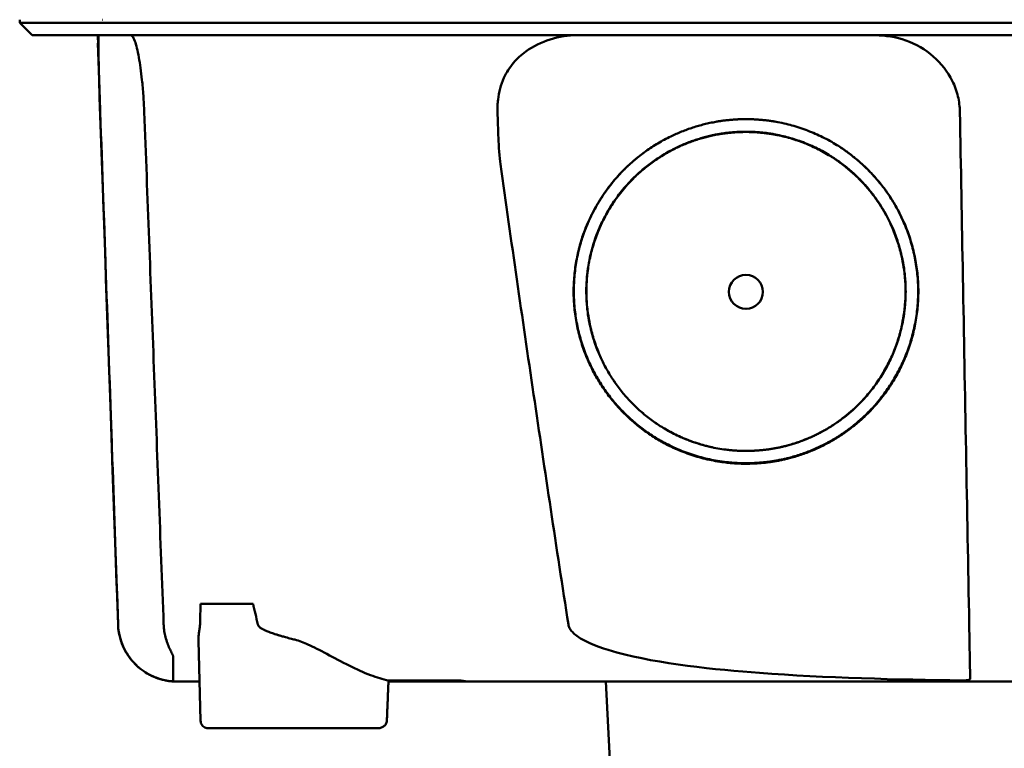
# Model space of a CAD drawing. Header units: millimetres. Extents: x 348 to 848, y 149 to 730.
# Tile 3 of 11: x 520 to 584, y 640 to 687. Entities that reach past the tile are written whole.
import ezdxf

# ---------------------------------------------------------------- set-up
doc = ezdxf.new("R2010")
doc.units = ezdxf.units.MM
doc.layers.add('Visible (ISO)', color=7, linetype='Continuous', lineweight=50)

msp = doc.modelspace()

# ---------------------------------------------------------------- linework, layer by layer
at = {"layer": 'Visible (ISO)'}
for p, q in [((520.091, 687.1), (520.091, 687.301)), ((525.465, 687.301), (525.441, 687.301)), ((520.896, 686.295), (520.091, 687.1)), ((525.129, 685.792), (525.153, 685.792)), ((531.769, 649.576), (535.157, 649.576)), ((536.118, 647.776), (536.118, 647.777)), ((536.132, 647.771), (536.132, 647.77)), ((531.768, 642.018), (531.638, 647.207)), ((548.435, 644.546), (543.897, 644.546)), ((548.435, 644.546), (548.434, 644.624)), ((558.556, 632.47), (557.923, 644.546)), ((543.178, 641.528), (532.239, 641.528))]:
    msp.add_line(p, q, dxfattribs=at)
for centre, major_axis, ratio, start_param, end_param in [((468.295, 686.547), (-100.955, 2891.748), 0.019629, 4.711443, 4.711617), ((548.535, 644.546), (0.392, 0), 0.000189, 0.428233, 0.567381)]:
    msp.add_ellipse(centre, major_axis=major_axis, ratio=ratio, start_param=start_param, end_param=end_param, dxfattribs=at)
msp.add_ellipse((566.977, 669.72), major_axis=(0, 1.097), ratio=0.999962, dxfattribs=at)
for points, degree, knots in [([(536.519, 687.1), (536.234, 687.1), (535.952, 687.1), (535.153, 687.1), (534.818, 687.1), (534.272, 687.1), (534.058, 687.1), (533.586, 687.1), (533.329, 687.1), (532.733, 687.1), (532.397, 687.1), (531.936, 687.1), (531.804, 687.1), (531.185, 687.1), (530.717, 687.1), (530.121, 687.1), (529.972, 687.1), (529.594, 687.1), (529.369, 687.1), (528.986, 687.1), (528.824, 687.1), (528.206, 687.1), (527.784, 687.1), (527.303, 687.1), (527.204, 687.1), (526.978, 687.1), (526.854, 687.1), (526.559, 687.1), (526.396, 687.1), (526.122, 687.1), (526.006, 687.1), (525.833, 687.1), (525.769, 687.1), (525.423, 687.1), (525.089, 687.1), (524.489, 687.1), (524.117, 687.1), (523.304, 687.1), (522.884, 687.1), (522.292, 687.1), (522.091, 687.1), (521.691, 687.1), (521.496, 687.1), (521.12, 687.1), (520.944, 687.1), (520.619, 687.1), (520.479, 687.1), (520.245, 687.1), (520.162, 687.1), (520.101, 687.1), (520.091, 687.1), (520.091, 687.1)], 3, [0.000001, 0.000001, 0.000001, 0.000001, 0.08808, 0.08808, 0.153158, 0.153158, 0.19567, 0.19567, 0.24803, 0.24803, 0.3189, 0.3189, 0.34781, 0.34781, 0.455565, 0.455565, 0.492277, 0.492277, 0.550462, 0.550462, 0.594927, 0.594927, 0.725708, 0.725708, 0.761138, 0.761138, 0.809194, 0.809194, 0.881386, 0.881386, 0.94288, 0.94288, 0.982933, 0.982933, 1.178377, 1.178377, 1.561095, 1.561095, 2.071598, 2.071598, 2.3634, 2.3634, 2.696721, 2.696721, 3.077716, 3.077716, 3.511094, 3.511094, 4.007579, 4.007579, 4.251218, 4.251218, 4.251218, 4.251218]), ([(676.235, 687.1), (676.235, 687.1), (676.206, 687.1), (676.057, 687.1), (675.891, 687.1), (675.376, 687.1), (675.007, 687.1), (674.295, 687.1), (674.022, 687.1), (673.4, 687.1), (673.045, 687.1), (672.25, 687.1), (671.805, 687.1), (671.185, 687.1), (670.923, 687.1), (670.717, 687.1), (670.644, 687.1), (670.436, 687.1), (670.291, 687.1), (670.041, 687.1), (669.952, 687.1), (669.707, 687.1), (669.545, 687.1), (669.187, 687.1), (668.991, 687.1), (668.61, 687.1), (668.43, 687.1), (667.97, 687.1), (667.681, 687.1), (667.16, 687.1), (666.936, 687.1), (666.476, 687.1), (666.241, 687.1), (665.85, 687.1), (665.698, 687.1), (665.353, 687.1), (665.158, 687.1), (664.7, 687.1), (664.435, 687.1), (663.994, 687.1), (663.821, 687.1), (663.252, 687.1), (662.849, 687.1), (661.107, 687.1), (660.38, 687.1), (656.018, 687.1), (653.515, 687.1), (648.651, 687.1), (646.29, 687.1), (639.49, 687.1), (635.037, 687.1), (628.611, 687.1), (626.651, 687.1), (622.852, 687.1), (621.014, 687.1), (617.448, 687.1), (615.72, 687.1), (607.508, 687.1), (601.012, 687.1), (592.077, 687.1), (589.637, 687.1), (582.929, 687.1), (578.664, 687.1), (572.813, 687.1), (571.22, 687.1), (566.843, 687.1), (564.063, 687.1), (557.127, 687.1), (552.98, 687.1), (544.719, 687.1), (540.607, 687.1), (536.519, 687.1)], 3, [4.259276, 4.259276, 4.259276, 4.259276, 4.670353, 4.670353, 5.333093, 5.333093, 6.087544, 6.087544, 6.48643, 6.48643, 6.916955, 6.916955, 7.375465, 7.375465, 7.508459, 7.508459, 7.569769, 7.569769, 7.664913, 7.664913, 7.713725, 7.713725, 7.791614, 7.791614, 7.873119, 7.873119, 7.940289, 7.940289, 8.037054, 8.037054, 8.105988, 8.105988, 8.173685, 8.173685, 8.21539, 8.21539, 8.267249, 8.267249, 8.334795, 8.334795, 8.377608, 8.377608, 8.47358, 8.47358, 8.783476, 8.783476, 9.196774, 9.196774, 9.584439, 9.584439, 10.310287, 10.310287, 10.628298, 10.628298, 10.925673, 10.925673, 11.204895, 11.204895, 12.251527, 12.251527, 12.644845, 12.644845, 13.333545, 13.333545, 13.591652, 13.591652, 14.043256, 14.043256, 14.721038, 14.721038, 15.399535, 15.399535, 15.399535, 15.399535]), ([(536.712, 686.295), (536.695, 686.295), (536.677, 686.295), (536.66, 686.295), (536.648, 686.295), (536.635, 686.295), (536.623, 686.295), (536.59, 686.295), (536.557, 686.295), (536.523, 686.295), (536.49, 686.295), (536.457, 686.295), (536.423, 686.295), (536.355, 686.295), (536.286, 686.295), (536.218, 686.295), (536.15, 686.295), (536.082, 686.295), (536.014, 686.295), (535.842, 686.295), (535.669, 686.295), (535.499, 686.295), (535.329, 686.295), (535.158, 686.295), (534.991, 686.295), (534.656, 686.295), (534.321, 686.295), (533.997, 686.295), (533.349, 686.295), (532.716, 686.295), (532.123, 686.295), (531.529, 686.295), (530.96, 686.295), (530.435, 686.295), (529.91, 686.295), (529.417, 686.295), (528.973, 686.295), (528.529, 686.295), (528.124, 686.295), (527.772, 686.295), (527.42, 686.295), (527.113, 686.295), (526.861, 686.295), (526.735, 686.295), (526.621, 686.295), (526.521, 686.295), (526.471, 686.295), (526.424, 686.295), (526.381, 686.295), (526.359, 686.295), (526.338, 686.295), (526.318, 686.295), (526.308, 686.295), (526.298, 686.295), (526.289, 686.295), (526.284, 686.295), (526.279, 686.295), (526.275, 686.295), (526.27, 686.295), (526.265, 686.295), (526.261, 686.295), (526.258, 686.295), (526.256, 686.295), (526.253, 686.295), (526.249, 686.295), (526.245, 686.295), (526.24, 686.295), (526.236, 686.295), (526.232, 686.295), (526.227, 686.295), (526.219, 686.295), (526.21, 686.295), (526.202, 686.295), (526.184, 686.295), (526.167, 686.295), (526.15, 686.295), (526.116, 686.295), (526.082, 686.295), (526.048, 686.295), (525.98, 686.295), (525.912, 686.295), (525.846, 686.295), (525.713, 686.295), (525.582, 686.295), (525.454, 686.295), (525.199, 686.295), (524.954, 686.295), (524.72, 686.295), (524.257, 686.295), (523.836, 686.295), (523.457, 686.295), (523.078, 686.295), (522.74, 686.295), (522.445, 686.295), (521.855, 686.295), (521.433, 686.295), (521.18, 686.295), (520.99, 686.295), (520.896, 686.295), (520.896, 686.295)], 3, [0, 0, 0, 0, 0.00005479, 0.00005479, 0.00005479, 0.00009238, 0.00009238, 0.00009238, 0.0001964, 0.0001964, 0.0001964, 0.00030042, 0.00030042, 0.00030042, 0.00051448, 0.00051448, 0.00051448, 0.00072853, 0.00072853, 0.00072853, 0.00127035, 0.00127035, 0.00127035, 0.00181217, 0.00181217, 0.00181217, 0.00289581, 0.00289581, 0.00289581, 0.00506308, 0.00506308, 0.00506308, 0.00723036, 0.00723036, 0.00723036, 0.00939764, 0.00939764, 0.00939764, 0.01156492, 0.01156492, 0.01156492, 0.0137322, 0.0137322, 0.0137322, 0.01481584, 0.01481584, 0.01481584, 0.01535766, 0.01535766, 0.01535766, 0.01562857, 0.01562857, 0.01562857, 0.01576402, 0.01576402, 0.01576402, 0.01583175, 0.01583175, 0.01583175, 0.01589948, 0.01589948, 0.01589948, 0.01593706, 0.01593706, 0.01593706, 0.0160022, 0.0160022, 0.0160022, 0.01606733, 0.01606733, 0.01606733, 0.0161976, 0.0161976, 0.0161976, 0.01645814, 0.01645814, 0.01645814, 0.01697921, 0.01697921, 0.01697921, 0.01802136, 0.01802136, 0.01802136, 0.02010566, 0.02010566, 0.02010566, 0.02427426, 0.02427426, 0.02427426, 0.03250315, 0.03250315, 0.03250315, 0.04073203, 0.04073203, 0.04073203, 0.0571898, 0.0571898, 0.0571898, 0.06950332, 0.06950332, 0.06950332, 0.06950332]), ([(525.29, 681.349), (525.278, 681.7), (525.266, 682.049), (525.243, 682.745), (525.232, 683.091), (525.205, 683.953), (525.191, 684.437), (525.172, 685.304), (525.167, 685.665), (525.171, 686.055), (525.175, 686.158), (525.183, 686.247), (525.186, 686.266), (525.192, 686.29), (525.195, 686.295), (525.199, 686.295)], 3, [-0.7832646, -0.7832646, -0.7832646, -0.7832646, -0.67808, -0.67808, -0.5686815, -0.5686815, -0.3918502, -0.3918502, -0.1975597, -0.1975597, -0.0863588, -0.0863588, -0.041796, -0.041796, -0.000001, -0.000001, -0.000001, -0.000001]), ([(527.256, 686.295), (527.293, 686.295), (527.332, 686.271), (527.421, 686.159), (527.473, 686.057), (527.615, 685.671), (527.704, 685.312), (527.862, 684.445), (527.93, 683.958), (528.021, 683.092), (528.051, 682.747), (528.1, 682.049), (528.119, 681.7), (528.132, 681.349)], 3, [-0.7882083, -0.7882083, -0.7882083, -0.7882083, -0.7012895, -0.7012895, -0.5899546, -0.5899546, -0.394282, -0.394282, -0.2150839, -0.2150839, -0.105375, -0.105375, -0.000001, -0.000001, -0.000001, -0.000001]), ([(675.43, 686.295), (675.43, 686.295), (675.419, 686.295), (675.398, 686.295), (675.313, 686.295), (675.058, 686.295), (674.635, 686.295), (674.212, 686.295), (673.619, 686.295), (672.86, 686.295), (672.48, 686.295), (672.058, 686.295), (671.595, 686.295), (671.363, 686.295), (671.121, 686.295), (670.869, 686.295), (670.742, 686.295), (670.613, 686.295), (670.482, 686.295), (670.416, 686.295), (670.35, 686.295), (670.283, 686.295), (670.249, 686.295), (670.216, 686.295), (670.182, 686.295), (670.165, 686.295), (670.148, 686.295), (670.131, 686.295), (670.123, 686.295), (670.114, 686.295), (670.106, 686.295), (670.101, 686.295), (670.097, 686.295), (670.093, 686.295), (670.088, 686.295), (670.084, 686.295), (670.08, 686.295), (670.077, 686.295), (670.075, 686.295), (670.072, 686.295), (670.067, 686.295), (670.061, 686.295), (670.055, 686.295), (670.05, 686.295), (670.044, 686.295), (670.038, 686.295), (670.026, 686.295), (670.014, 686.295), (670.001, 686.295), (669.976, 686.295), (669.95, 686.295), (669.923, 686.295), (669.878, 686.295), (669.83, 686.295), (669.779, 686.295), (669.728, 686.295), (669.673, 686.295), (669.616, 686.295), (669.5, 686.295), (669.371, 686.295), (669.23, 686.295), (668.948, 686.295), (668.611, 686.295), (668.231, 686.295), (667.852, 686.295), (667.42, 686.295), (666.951, 686.295), (666.482, 686.295), (665.966, 686.295), (665.419, 686.295), (664.873, 686.295), (664.284, 686.295), (663.672, 686.295), (663.061, 686.295), (662.413, 686.295), (661.752, 686.295), (661.421, 686.295), (661.081, 686.295), (660.74, 686.295), (660.57, 686.295), (660.396, 686.295), (660.224, 686.295), (660.052, 686.295), (659.876, 686.295), (659.702, 686.295), (659.608, 686.295), (659.513, 686.295), (659.418, 686.295), (659.212, 686.295), (659.005, 686.295), (658.799, 686.295), (658.45, 686.295), (658.102, 686.295), (657.753, 686.295), (657.404, 686.295), (657.055, 686.295), (656.706, 686.295), (656.117, 686.295), (655.527, 686.295), (654.936, 686.295), (654.346, 686.295), (653.755, 686.295), (653.164, 686.295), (651.982, 686.295), (650.797, 686.295), (649.611, 686.295), (646.943, 686.295), (644.261, 686.295), (641.577, 686.295), (638.892, 686.295), (636.195, 686.295), (633.498, 686.295), (628.103, 686.295), (622.672, 686.295), (617.24, 686.295), (614.524, 686.295), (611.8, 686.295), (609.079, 686.295), (606.357, 686.295), (603.629, 686.295), (600.905, 686.295), (599.292, 686.295), (597.677, 686.295), (596.063, 686.295), (592.432, 686.295), (588.798, 686.295), (585.171, 686.295), (579.731, 686.295), (574.289, 686.295), (568.877, 686.295), (563.466, 686.295), (558.063, 686.295), (552.702, 686.295), (547.342, 686.295), (542.001, 686.295), (536.712, 686.295)], 3, [0.3330934, 0.3330934, 0.3330934, 0.3330934, 0.3372182, 0.3372182, 0.3372182, 0.3535986, 0.3535986, 0.3535986, 0.369979, 0.369979, 0.369979, 0.3781692, 0.3781692, 0.3781692, 0.3822643, 0.3822643, 0.3822643, 0.3843118, 0.3843118, 0.3843118, 0.3853356, 0.3853356, 0.3853356, 0.3858475, 0.3858475, 0.3858475, 0.3861034, 0.3861034, 0.3861034, 0.3862314, 0.3862314, 0.3862314, 0.3862954, 0.3862954, 0.3862954, 0.3863594, 0.3863594, 0.3863594, 0.3863968, 0.3863968, 0.3863968, 0.3864806, 0.3864806, 0.3864806, 0.3865644, 0.3865644, 0.3865644, 0.386732, 0.386732, 0.386732, 0.3870672, 0.3870672, 0.3870672, 0.3876065, 0.3876065, 0.3876065, 0.3881457, 0.3881457, 0.3881457, 0.3892243, 0.3892243, 0.3892243, 0.3913814, 0.3913814, 0.3913814, 0.3935385, 0.3935385, 0.3935385, 0.3956955, 0.3956955, 0.3956955, 0.3978526, 0.3978526, 0.3978526, 0.4000097, 0.4000097, 0.4000097, 0.4010883, 0.4010883, 0.4010883, 0.4016275, 0.4016275, 0.4016275, 0.4021668, 0.4021668, 0.4021668, 0.4024603, 0.4024603, 0.4024603, 0.4030994, 0.4030994, 0.4030994, 0.404178, 0.404178, 0.404178, 0.4052565, 0.4052565, 0.4052565, 0.4070765, 0.4070765, 0.4070765, 0.4088966, 0.4088966, 0.4088966, 0.4125367, 0.4125367, 0.4125367, 0.4207269, 0.4207269, 0.4207269, 0.4289171, 0.4289171, 0.4289171, 0.4452975, 0.4452975, 0.4452975, 0.4534877, 0.4534877, 0.4534877, 0.4616779, 0.4616779, 0.4616779, 0.4665313, 0.4665313, 0.4665313, 0.4774516, 0.4774516, 0.4774516, 0.493832, 0.493832, 0.493832, 0.5102124, 0.5102124, 0.5102124, 0.5265928, 0.5265928, 0.5265928, 0.5265928]), ([(552.756, 685.243), (553.239, 685.587), (553.775, 685.851), (554.908, 686.205), (555.502, 686.295), (556.098, 686.295)], 3, [0.0000072, 0.0000072, 0.0000072, 0.0000072, 0.18051, 0.18051, 0.3616085, 0.3616085, 0.3616085, 0.3616085]), ([(575.328, 686.295), (575.999, 686.295), (576.669, 686.181), (577.95, 685.724), (578.552, 685.377), (579.579, 684.486), (579.997, 683.954), (580.454, 683.031), (580.577, 682.693), (580.738, 682.018), (580.78, 681.684), (580.786, 681.349)], 3, [0, 0, 0, 0, 0.2022526, 0.2022526, 0.4090444, 0.4090444, 0.6109213, 0.6109213, 0.7189205, 0.7189205, 0.8198074, 0.8198074, 0.8198074, 0.8198074]), ([(550.937, 681.349), (550.934, 681.465), (550.931, 681.567), (550.946, 681.889), (550.956, 682.015), (551.028, 682.625), (551.154, 683.094), (551.516, 683.889), (551.721, 684.216), (552.199, 684.789), (552.464, 685.034), (552.756, 685.243)], 3, [-0.4690854, -0.4690854, -0.4690854, -0.4690854, -0.4101704, -0.4101704, -0.3722842, -0.3722842, -0.2256902, -0.2256902, -0.1092636, -0.1092636, 0, 0, 0, 0]), ([(526.443, 648.236), (526.319, 651.799), (526.195, 655.362), (526.071, 658.925), (525.94, 662.662), (525.81, 666.4), (525.68, 670.137), (525.55, 673.875), (525.42, 677.612), (525.29, 681.349)], 3, [0, 0, 0, 0, 0.01069684, 0.01069684, 0.01069684, 0.02191762, 0.02191762, 0.02191762, 0.0331384, 0.0331384, 0.0331384, 0.0331384]), ([(528.132, 681.349), (528.341, 675.83), (528.549, 670.312), (528.967, 659.273), (529.176, 653.755), (529.384, 648.236)], 3, [0.000001, 0.000001, 0.000001, 0.000001, 1.65717, 1.65717, 3.314339, 3.314339, 3.314339, 3.314339]), ([(551.124, 677.97), (551.063, 678.401), (551.022, 679.135), (550.972, 680.207), (550.952, 680.799), (550.937, 681.349)], 3, [-0.3221562, -0.3221562, -0.3221562, -0.3221562, -0.1651172, -0.1651172, 0, 0, 0, 0]), ([(567.735, 658.646), (565.652, 658.504), (561.482, 659.805), (558.645, 662.228), (556.552, 665.257), (555.664, 669.472), (556.342, 673.702), (558.888, 677.821), (562.081, 679.804), (564.994, 680.873), (566.977, 680.876)], 2, [0.03406172, 0.03406172, 0.03406172, 0.03816011, 0.04263645, 0.04549412, 0.04989658, 0.05394918, 0.05830737, 0.06343865, 0.06566476, 0.06956197, 0.06956197, 0.06956197]), ([(566.977, 680.876), (568.954, 680.874), (572.967, 679.4), (575.477, 677.024), (577.402, 674.236), (578.29, 670.02), (577.614, 665.792), (575.379, 662.173), (572.865, 660.233), (569.897, 658.793), (567.735, 658.646)], 2, [0, 0, 0, 0.00390298, 0.00841504, 0.01070379, 0.01511276, 0.01917136, 0.02353598, 0.02753731, 0.02979897, 0.03406172, 0.03406172, 0.03406172]), ([(580.786, 681.349), (580.851, 677.786), (580.916, 674.223), (580.98, 670.66), (581.048, 666.923), (581.116, 663.185), (581.184, 659.448), (581.252, 655.711), (581.32, 651.973), (581.388, 648.236)], 3, [0, 0, 0, 0, 0.01069712, 0.01069712, 0.01069712, 0.02191761, 0.02191761, 0.02191761, 0.03313809, 0.03313809, 0.03313809, 0.03313809]), ([(564.823, 659.674), (564.361, 659.774), (561.887, 660.545), (559.258, 662.79), (557.32, 665.596), (556.497, 669.501), (557.125, 673.42), (559.483, 677.235), (562.442, 679.072), (565.14, 680.062), (566.977, 680.065)], 2, [0.5336456, 0.5336456, 0.5336456, 0.5482507, 0.6126476, 0.6537582, 0.7170923, 0.7753934, 0.8380905, 0.9119095, 0.9439344, 1, 1, 1]), ([(567.678, 659.471), (565.751, 659.34), (561.891, 660.544), (559.264, 662.787), (557.328, 665.591), (556.506, 669.493), (557.133, 673.408), (559.489, 677.22), (562.446, 679.056), (565.141, 680.045), (566.977, 680.048)], 2, [0.03157763, 0.03157763, 0.03157763, 0.0353791, 0.03953115, 0.04218178, 0.0462653, 0.05002431, 0.05406676, 0.0588263, 0.06089113, 0.06450601, 0.06450601, 0.06450601]), ([(566.977, 680.065), (568.808, 680.063), (572.526, 678.698), (574.851, 676.497), (576.634, 673.914), (577.458, 670.009), (576.831, 666.091), (574.761, 662.74), (572.432, 660.942), (570.357, 659.935), (569.153, 659.678)], 2, [0, 0, 0, 0.0560656, 0.1208807, 0.1537582, 0.2170923, 0.2753934, 0.3380905, 0.395569, 0.4280573, 0.4663114, 0.4663114, 0.4663114]), ([(566.977, 680.048), (568.807, 680.046), (572.522, 678.682), (574.845, 676.482), (576.626, 673.902), (577.449, 670), (576.823, 666.086), (574.754, 662.737), (572.427, 660.94), (569.68, 659.608), (567.678, 659.471)], 2, [0, 0, 0, 0.00361833, 0.00780134, 0.00992317, 0.0140106, 0.0177732, 0.02181952, 0.02552904, 0.02762575, 0.03157763, 0.03157763, 0.03157763]), ([(567.734, 658.678), (565.654, 658.536), (561.489, 659.835), (558.656, 662.255), (556.566, 665.28), (555.679, 669.49), (556.356, 673.714), (558.815, 677.693), (560.856, 679.039)], 2, [0.489291, 0.489291, 0.489291, 0.5482507, 0.6126476, 0.6537582, 0.7170923, 0.7753934, 0.8380905, 0.907437, 0.907437, 0.907437]), ([(573.089, 679.048), (573.901, 678.513), (575.466, 677.032), (577.388, 674.247), (578.276, 670.037), (577.6, 665.814), (575.368, 662.201), (572.858, 660.263), (569.894, 658.825), (567.734, 658.678)], 2, [0.0927794, 0.0927794, 0.0927794, 0.1208807, 0.1537582, 0.2170923, 0.2753934, 0.3380905, 0.395569, 0.4280573, 0.489291, 0.489291, 0.489291]), ([(555.511, 648.236), (554.746, 653.182), (553.998, 658.144), (552.538, 668.048), (551.823, 673.013), (551.124, 677.97)], 3, [0.000001, 0.000001, 0.000001, 0.000001, 1.501723, 1.501723, 3.003666, 3.003666, 3.003666, 3.003666]), ([(530.261, 644.546), (530.261, 644.546), (530.26, 644.546), (530.26, 644.546), (530.26, 644.546), (530.256, 644.546), (530.253, 644.546), (530.041, 644.547), (529.831, 644.565), (529.419, 644.635), (529.215, 644.686), (528.618, 644.891), (528.237, 645.099), (527.572, 645.619), (527.279, 645.94), (526.821, 646.649), (526.649, 647.048), (526.486, 647.712), (526.45, 647.974), (526.44, 648.236)], 3, [0, 0, 0, 0, 0.0000305, 0.0000305, 0.0001373, 0.0001373, 0.0011138, 0.0011138, 0.0638157, 0.0638157, 0.126518, 0.126518, 0.2531909, 0.2531909, 0.3798681, 0.3798681, 0.5065552, 0.5065552, 0.585081, 0.585081, 0.585081, 0.585081]), ([(529.503, 644.623), (529.086, 644.707), (528.686, 644.861), (528.038, 645.244), (527.683, 645.5), (527.117, 646.168), (526.875, 646.53), (526.48, 647.555), (526.455, 647.879), (526.443, 648.236)], 3, [0.0000012, 0.0000012, 0.0000012, 0.0000012, 0.1279365, 0.1279365, 0.2253357, 0.2253357, 0.2918354, 0.2918354, 0.3734516, 0.3734516, 0.3734516, 0.3734516]), ([(529.478, 647.531), (529.451, 647.647), (529.43, 647.764), (529.391, 648.058), (529.386, 648.19), (529.385, 648.236)], 3, [-0.02266085, -0.02266085, -0.02266085, -0.02266085, -0.013594, -0.013594, -0.00000919, -0.00000919, -0.00000919, -0.00000919]), ([(531.722, 648.105), (531.711, 648.029), (531.693, 647.933), (531.672, 647.79), (531.666, 647.748), (531.657, 647.663), (531.653, 647.621), (531.649, 647.58)], 3, [0, 0, 0, 0, 0.03346541, 0.03346541, 0.04779593, 0.04779593, 0.06220327, 0.06220327, 0.06220327, 0.06220327]), ([(537.846, 647.259), (537.826, 647.264), (537.807, 647.269), (537.787, 647.274), (537.736, 647.287), (537.686, 647.299), (537.637, 647.312), (537.505, 647.346), (537.379, 647.379), (537.26, 647.411), (537.211, 647.424), (537.162, 647.438), (537.115, 647.451), (537.036, 647.473), (536.96, 647.495), (536.887, 647.517), (536.858, 647.525), (536.83, 647.534), (536.803, 647.542), (536.779, 647.549), (536.757, 647.556), (536.727, 647.565), (536.697, 647.574), (536.668, 647.583), (536.639, 647.593), (536.582, 647.611), (536.527, 647.629), (536.474, 647.647), (536.426, 647.663), (536.38, 647.679), (536.335, 647.695), (536.282, 647.714), (536.232, 647.732), (536.185, 647.751), (536.141, 647.768), (536.087, 647.789), (536.038, 647.81), (535.99, 647.831), (535.943, 647.852), (535.899, 647.872), (535.877, 647.883), (535.856, 647.893), (535.835, 647.904), (535.826, 647.908), (535.811, 647.916), (535.798, 647.923), (535.779, 647.933), (535.762, 647.942), (535.746, 647.951), (535.689, 647.984), (535.641, 648.016), (535.601, 648.048), (535.521, 648.112), (535.475, 648.175), (535.461, 648.238)], 3, [0, 0, 0, 0, 0.0186479, 0.0186479, 0.0186479, 0.066617, 0.066617, 0.066617, 0.1962372, 0.1962372, 0.1962372, 0.25, 0.25, 0.25, 0.3400993, 0.3400993, 0.3400993, 0.375, 0.375, 0.375, 0.40625, 0.40625, 0.40625, 0.4375, 0.4375, 0.4375, 0.5, 0.5, 0.5, 0.5573513, 0.5573513, 0.5573513, 0.625, 0.625, 0.625, 0.6875, 0.6875, 0.6875, 0.75, 0.75, 0.75, 0.78125, 0.78125, 0.78125, 0.7945038, 0.7945038, 0.7945038, 0.8125, 0.8125, 0.8125, 0.875, 0.875, 0.875, 1, 1, 1, 1]), ([(580.907, 644.618), (576.85, 644.674), (572.055, 644.792), (565.059, 645.315), (561.332, 645.696), (557.919, 646.621), (557.032, 646.907), (556.166, 647.411), (555.938, 647.569), (555.702, 647.826), (555.641, 647.907), (555.554, 648.07), (555.525, 648.151), (555.511, 648.236)], 3, [0.000001, 0.000001, 0.000001, 0.000001, 1.217225, 1.217225, 2.026893, 2.026893, 2.244314, 2.244314, 2.316831, 2.316831, 2.345346, 2.345346, 2.370265, 2.370265, 2.370265, 2.370265]), ([(581.388, 648.236), (581.395, 647.849), (581.402, 647.464), (581.415, 646.732), (581.421, 646.388), (581.432, 645.768), (581.437, 645.495), (581.445, 645.099), (581.448, 644.892), (581.451, 644.74)], 3, [0, 0, 0, 0, 0.1160966, 0.1160966, 0.2328594, 0.2328594, 0.3505857, 0.3505857, 0.4376844, 0.4376844, 0.4376844, 0.4376844]), ([(529.478, 647.531), (529.544, 647.243), (529.635, 646.99), (529.778, 646.659), (529.825, 646.562), (529.89, 646.431), (529.914, 646.382), (529.948, 646.314), (529.959, 646.29), (529.975, 646.257), (529.98, 646.245), (529.989, 646.22), (529.993, 646.209), (529.993, 646.201)], 3, [-0.13103, -0.13103, -0.13103, -0.13103, -0.0761814, -0.0761814, -0.0464162, -0.0464162, -0.0278151, -0.0278151, -0.0168424, -0.0168424, -0.0100907, -0.0100907, -0.000001, -0.000001, -0.000001, -0.000001]), ([(538.697, 646.948), (538.568, 647.007), (538.419, 647.07), (538.136, 647.176), (537.992, 647.223), (537.846, 647.259)], 3, [0.00000101, 0.00000101, 0.00000101, 0.00000101, 0.04255305, 0.04255305, 0.08473514, 0.08473514, 0.08473514, 0.08473514]), ([(538.697, 646.948), (539.41, 646.626), (540.346, 646.081), (541.832, 645.347), (542.293, 645.137), (543.141, 644.812), (543.53, 644.691), (543.9, 644.618)], 3, [-0.6560571, -0.6560571, -0.6560571, -0.6560571, -0.303448, -0.303448, -0.1436963, -0.1436963, -0.00002, -0.00002, -0.00002, -0.00002]), ([(529.993, 646.201), (529.998, 645.636), (530, 645.315), (530.004, 644.885), (530.005, 644.762), (530.006, 644.612), (530.007, 644.583), (530.007, 644.564), (530.007, 644.561), (530.007, 644.557), (530.007, 644.556), (530.007, 644.555)], 3, [0.000001, 0.000001, 0.000001, 0.000001, 0.791271, 0.791271, 1.77027, 1.77027, 2.851809, 2.851809, 3.272833, 3.272833, 3.64974, 3.64974, 3.64974, 3.64974]), ([(529.503, 644.623), (529.54, 644.615), (529.576, 644.609), (529.649, 644.596), (529.686, 644.59), (529.771, 644.578), (529.818, 644.572), (529.887, 644.565), (529.912, 644.563), (529.964, 644.558), (529.986, 644.557), (530.001, 644.555), (530.004, 644.555), (530.006, 644.555), (530.006, 644.555), (530.007, 644.555), (530.007, 644.555), (530.007, 644.555), (530.007, 644.555), (530.007, 644.555)], 3, [0.00000143, 0.00000143, 0.00000143, 0.00000143, 0.01110644, 0.01110644, 0.02277888, 0.02277888, 0.03978402, 0.03978402, 0.05184789, 0.05184789, 0.06999501, 0.06999501, 0.07575163, 0.07575163, 0.0777235, 0.0777235, 0.07872922, 0.07872922, 0.07961082, 0.07961082, 0.07961082, 0.07961082]), ([(531.705, 644.546), (531.461, 644.546), (531.249, 644.546), (531.067, 644.546), (530.919, 644.546), (530.792, 644.546), (530.685, 644.546), (530.597, 644.546), (530.523, 644.546), (530.463, 644.546), (530.395, 644.546), (530.345, 644.546), (530.311, 644.546), (530.295, 644.546), (530.282, 644.546), (530.274, 644.546), (530.265, 644.546), (530.261, 644.546), (530.261, 644.546), (530.261, 644.546), (530.261, 644.546), (530.261, 644.546)], 3, [0.1652728, 0.1652728, 0.1652728, 0.1652728, 0.25, 0.25, 0.25, 0.3186851, 0.3186851, 0.3186851, 0.375, 0.375, 0.375, 0.4375, 0.4375, 0.4375, 0.46875, 0.46875, 0.46875, 0.5, 0.5, 0.5, 0.500138, 0.500138, 0.500138, 0.500138]), ([(530.877, 644.546), (530.812, 644.546), (530.752, 644.546), (530.656, 644.546), (530.618, 644.546), (530.556, 644.546), (530.531, 644.546), (530.506, 644.546), (530.504, 644.546), (530.499, 644.546), (530.497, 644.546), (530.494, 644.546), (530.493, 644.546), (530.492, 644.546), (530.491, 644.546), (530.49, 644.546), (530.49, 644.546), (530.489, 644.546), (530.488, 644.546), (530.488, 644.546), (530.488, 644.546), (530.487, 644.546), (530.487, 644.546), (530.487, 644.546), (530.487, 644.546), (530.487, 644.546)], 3, [0, 0, 0, 0, 0.281081, 0.281081, 0.4918904, 0.4918904, 0.6499969, 0.6499969, 0.6648193, 0.6648193, 0.6788731, 0.6788731, 0.6859001, 0.6859001, 0.6894135, 0.6894135, 0.692927, 0.692927, 0.6964404, 0.6964404, 0.6973188, 0.6973188, 0.6981972, 0.6981972, 0.6990755, 0.6990755, 0.6990755, 0.6990755]), ([(543.9, 644.618), (544.634, 644.618), (545.372, 644.619), (546.84, 644.621), (547.578, 644.623), (548.312, 644.626)], 3, [0.0000023, 0.0000023, 0.0000023, 0.0000023, 0.2256903, 0.2256903, 0.4513465, 0.4513465, 0.4513465, 0.4513465]), ([(548.891, 644.546), (548.912, 644.546), (548.924, 644.547), (548.928, 644.552), (548.92, 644.556), (548.876, 644.568), (548.835, 644.576), (548.758, 644.59), (548.704, 644.599), (548.612, 644.61), (548.557, 644.616), (548.427, 644.625), (548.369, 644.626), (548.312, 644.626)], 3, [0.000001, 0.000001, 0.000001, 0.000001, 0.0173619, 0.0173619, 0.0347221, 0.0347221, 0.0599232, 0.0599232, 0.0984082, 0.0984082, 0.1246306, 0.1246306, 0.1453961, 0.1453961, 0.1453961, 0.1453961]), ([(548.435, 644.546), (548.448, 644.546), (548.491, 644.546), (548.636, 644.546), (548.737, 644.546), (548.865, 644.546)], 3, [0, 0, 0, 0, 0.0803335, 0.0803335, 0.1606393, 0.1606393, 0.1606393, 0.1606393]), ([(598.163, 644.546), (594.027, 644.546), (587.829, 644.546), (580.613, 644.546), (577.523, 644.546), (575.463, 644.546), (574.432, 644.546), (571.349, 644.546), (568.269, 644.546), (565.195, 644.546), (563.147, 644.546), (562.122, 644.546), (557.014, 644.546), (552.944, 644.546), (548.891, 644.546)], 3, [0, 0, 0, 0, 0.25, 0.375, 0.4375, 0.4375, 0.5, 0.5, 0.625, 0.6875, 0.6875, 0.75, 0.75, 1, 1, 1, 1]), ([(580.907, 644.618), (580.98, 644.617), (581.051, 644.619), (581.182, 644.627), (581.24, 644.634), (581.338, 644.652), (581.378, 644.665), (581.421, 644.689), (581.433, 644.698), (581.448, 644.719), (581.451, 644.729), (581.451, 644.74)], 3, [0, 0, 0, 0, 0.02165217, 0.02165217, 0.0419441, 0.0419441, 0.06198813, 0.06198813, 0.07331229, 0.07331229, 0.08402019, 0.08402019, 0.08402019, 0.08402019]), ([(532.239, 641.528), (532.195, 641.528), (532.149, 641.535), (532.057, 641.565), (532.012, 641.587), (531.93, 641.648), (531.893, 641.685), (531.833, 641.77), (531.809, 641.818), (531.778, 641.916), (531.77, 641.965), (531.768, 642.014), (531.768, 642.016), (531.768, 642.018)], 3, [0, 0, 0, 0, 0.2, 0.2, 0.397636, 0.397636, 0.591705, 0.591705, 0.791705, 0.791705, 0.991705, 0.991705, 1, 1, 1, 1]), ([(543.794, 642.018), (543.792, 641.981), (543.786, 641.945), (543.764, 641.872), (543.747, 641.835), (543.689, 641.742), (543.64, 641.692), (543.524, 641.609), (543.457, 641.578), (543.32, 641.538), (543.249, 641.528), (543.178, 641.528)], 3, [-0.08844144, -0.08844144, -0.08844144, -0.08844144, -0.0773559, -0.0773559, -0.06523718, -0.06523718, -0.0440167, -0.0440167, -0.02175474, -0.02175474, 0, 0, 0, 0])]:
    msp.add_open_spline(points, degree=degree, knots=knots, dxfattribs=at)
for points in [[(526.44, 648.236), (526.003, 660.755), (525.566, 673.273), (525.129, 685.792)], [(531.734, 648.238), (531.742, 648.701), (531.754, 649.147), (531.768, 649.576)], [(535.157, 649.576), (535.259, 649.144), (535.361, 648.698), (535.461, 648.238)], [(531.734, 648.238), (531.734, 648.194), (531.729, 648.149), (531.722, 648.105)], [(531.639, 647.207), (531.635, 647.332), (531.639, 647.457), (531.649, 647.58)]]:
    msp.add_open_spline(points, degree=3, dxfattribs=at)
msp.add_rational_spline([(543.794, 642.018), (543.847, 643.306), (543.9, 644.618)], [1.00023526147, 1.00042993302, 1.00059764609], degree=2, dxfattribs=at)

doc.saveas('drawing.dxf')
